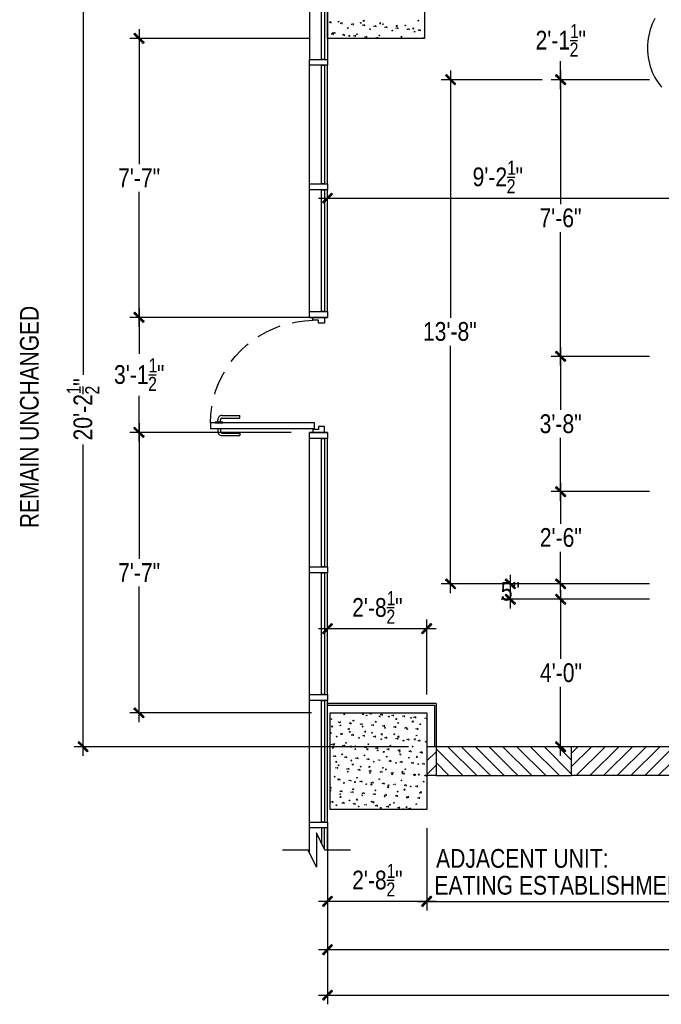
# Model space of a CAD drawing. Header units: millimetres. Extents: x -2604 to 15910, y -8758 to 4239.
# Tile 1 of 13: x -2545 to 2759, y -8293 to -156. Entities that reach past the tile are written whole.
import ezdxf
from ezdxf.enums import TextEntityAlignment as Align

# ---------------------------------------------------------------- set-up
doc = ezdxf.new("R2010")
doc.units = ezdxf.units.MM
doc.layers.add('SOURCE_TEXT', color=7, linetype='Continuous')
doc.layers.add('SOURCE_TRACE', color=8, linetype='Continuous')

msp = doc.modelspace()

# ---------------------------------------------------------------- linework, layer by layer
at = {"layer": 'SOURCE_TRACE'}
for p, q in [((-2019.8, 75.9), (-2019.8, -3090)), ((-149, -8.1), (-149, -483.6)), ((0, -8.1), (0, -483.6)), ((291.3, -162.6), (303.4, -165.3)), ((294, -169.3), (304.8, -158.5)), ((302.1, -170.7), (300.7, -158.5)), ((745.1, -162.6), (754.5, -158.5)), ((746.4, -159.9), (753.2, -165.3)), ((751.8, -163.9), (754.5, -157.1)), ((-1557.9, -234.4), (-1557.9, -1349.2)), ((19, -181.5), (17.6, -173.4)), ((25.7, -178.8), (31.2, -170.7)), ((25.7, -178.8), (32.5, -178.8)), ((85.3, -172), (94.8, -169.3)), ((86.7, -170.7), (93.5, -174.8)), ((92.1, -174.8), (94.8, -166.6)), ((109.7, -189.7), (108.4, -181.5)), ((117.9, -186.9), (123.3, -178.8)), ((117.9, -186.9), (124.6, -186.9)), ((162.6, -224.9), (170.7, -220.8)), ((163.9, -222.2), (169.3, -226.2)), ((169.3, -226.2), (172, -218.1)), ((201.8, -197.8), (200.5, -189.7)), ((208.6, -193.7), (215.4, -186.9)), ((208.6, -195.1), (216.7, -195.1)), ((269.6, -182.9), (279.1, -180.2)), ((270.9, -181.5), (277.7, -185.6)), ((276.4, -185.6), (279.1, -177.5)), ((294, -205.9), (292.6, -197.8)), ((300.7, -201.8), (307.5, -195.1)), ((300.7, -201.8), (308.9, -203.2)), ((346.8, -234.4), (354.9, -231.6)), ((346.8, -233), (353.6, -237.1)), ((353.6, -237.1), (356.3, -228.9)), ((386.1, -214), (384.7, -205.9)), ((392.9, -210), (398.3, -203.2)), ((392.9, -210), (401, -211.3)), ((428.1, -184.2), (440.3, -185.6)), ((430.8, -189.7), (441.6, -180.2)), ((438.9, -192.4), (437.6, -180.2)), ((453.8, -193.7), (463.3, -189.7)), ((455.2, -191), (460.6, -195.1)), ((460.6, -195.1), (463.3, -188.3)), ((476.8, -222.2), (475.5, -214)), ((485, -218.1), (490.4, -211.3)), ((485, -218.1), (491.7, -219.5)), ((529.7, -245.2), (539.2, -241.1)), ((531, -242.5), (537.8, -246.5)), ((536.4, -246.5), (539.2, -239.8)), ((564.9, -205.9), (575.7, -207.3)), ((567.6, -211.3), (577.1, -200.5)), ((569, -230.3), (567.6, -222.2)), ((575.7, -214), (574.4, -201.8)), ((575.7, -226.2), (582.5, -219.5)), ((575.7, -226.2), (583.9, -227.6)), ((638, -203.2), (646.2, -200.5)), ((638, -201.8), (644.8, -205.9)), ((644.8, -205.9), (647.5, -197.8)), ((661.1, -238.4), (659.7, -230.3)), ((667.9, -234.4), (674.6, -227.6)), ((667.9, -234.4), (676, -235.7)), ((701.7, -226.2), (712.6, -228.9)), ((704.4, -233), (713.9, -222.2)), ((712.6, -234.4), (711.2, -222.2)), ((753.2, -246.5), (751.8, -238.4)), ((760, -242.5), (766.7, -235.7)), ((760, -242.5), (768.1, -243.8)), ((-151.7, -310.2), (-1633.7, -310.2)), ((-1599.9, -276.4), (-1591.7, -268.2)), ((-1515.9, -344.1), (-1599.9, -276.4)), ((-1599.9, -276.4), (-1524, -352.2)), ((-1515.9, -344.1), (-1599.9, -276.4)), ((-1591.7, -268.2), (-1515.9, -344.1)), ((35.2, -266.9), (47.4, -268.2)), ((36.6, -277.7), (35.2, -269.6)), ((37.9, -272.3), (48.8, -261.5)), ((43.3, -275), (48.8, -266.9)), ((43.3, -275), (51.5, -275)), ((46.1, -275), (44.7, -262.8)), ((54.2, -265.5), (63.7, -261.5)), ((55.5, -264.2), (62.3, -268.2)), ((61, -268.2), (63.7, -260.1)), ((128.7, -285.8), (126, -277.7)), ((135.5, -283.1), (140.9, -275)), ((135.5, -283.1), (142.2, -283.1)), ((172, -287.2), (182.9, -289.9)), ((174.8, -294), (184.2, -283.1)), ((182.9, -295.3), (181.5, -283.1)), ((219.5, -294), (218.1, -285.8)), ((226.2, -291.3), (233, -283.1)), ((226.2, -291.3), (234.4, -291.3)), ((238.4, -276.4), (247.9, -272.3)), ((239.8, -273.6), (246.5, -277.7)), ((245.2, -277.7), (247.9, -270.9)), ((308.9, -308.9), (318.3, -310.2)), ((311.6, -302.1), (310.2, -294)), ((315.6, -310.2), (321.1, -304.8)), ((318.3, -298), (325.1, -291.3)), ((318.3, -299.4), (326.5, -299.4)), ((318.3, -310.2), (318.3, -304.8)), ((403.7, -310.2), (402.3, -302.1)), ((410.5, -306.2), (417.2, -299.4)), ((410.5, -306.2), (418.6, -307.5)), ((422.7, -285.8), (432.1, -283.1)), ((424, -284.5), (429.4, -288.5)), ((429.4, -288.5), (432.1, -280.4)), ((494.5, -310.2), (493.1, -310.2)), ((505.3, -310.2), (508, -307.5)), ((606.9, -296.7), (615, -292.6)), ((606.9, -294), (613.7, -299.4)), ((613.7, -298), (616.4, -291.3)), ((713.9, -254.7), (723.4, -252)), ((715.3, -253.3), (722, -257.4)), ((720.7, -257.4), (723.4, -249.3)), ((791.1, -306.2), (799.3, -303.4)), ((791.1, -304.8), (797.9, -308.9)), ((797.9, -308.9), (800.6, -300.7)), ((-1524, -352.2), (-1515.9, -344.1)), ((2004.9, -326.5), (2067.2, -326.5)), ((-149, -1511.8), (-149, -532.4)), ((0, -1511.8), (0, -532.4)), ((1926.3, -728.8), (1926.3, -498.5)), ((974, -617.7), (982.1, -609.6)), ((1058, -686.8), (974, -617.7)), ((974, -617.7), (1051.2, -694.9)), ((1058, -686.8), (974, -617.7)), ((982.1, -609.6), (1058, -686.8)), ((1016, -575.7), (1016, -2619.9)), ((1884.3, -617.7), (1892.5, -609.6)), ((1892.5, -609.6), (1884.3, -617.7)), ((1968.3, -686.8), (1884.3, -617.7)), ((1884.3, -617.7), (1960.2, -694.9)), ((1968.3, -686.8), (1884.3, -617.7)), ((1884.3, -617.7), (1968.3, -686.8)), ((1884.3, -617.7), (1968.3, -686.8)), ((1960.2, -694.9), (1884.3, -617.7)), ((1892.5, -609.6), (1968.3, -686.8)), ((1968.3, -686.8), (1892.5, -609.6)), ((1926.3, -575.7), (1926.3, -1679.8)), ((1773.3, -651.6), (940.1, -651.6)), ((1051.2, -694.9), (1058, -686.8)), ((2660.6, -651.6), (1849.1, -651.6)), ((2660.6, -651.6), (1849.1, -651.6)), ((1960.2, -694.9), (1968.3, -686.8)), ((1968.3, -686.8), (1960.2, -694.9)), ((1484.7, -1456.3), (1547, -1456.3)), ((-1557.9, -2693.1), (-1557.9, -1578.2)), ((-149, -2567.1), (-149, -1561.9)), ((-42, -1664.9), (33.9, -1589)), ((33.9, -1589), (-33.9, -1673)), ((33.9, -1589), (-33.9, -1673)), ((-33.9, -1673), (42, -1597.2)), ((0, -1564.6), (0, -1553.8)), ((0, -2567.1), (0, -1561.9)), ((42, -1597.2), (33.9, -1589)), ((-75.9, -1631), (2888.1, -1631)), ((-33.9, -1673), (-42, -1664.9)), ((1926.3, -3014.1), (1926.3, -1911.4)), ((-1591.7, -2573.9), (-1599.9, -2582)), ((-1599.9, -2582), (-1591.7, -2573.9)), ((-1599.9, -2582), (-1515.9, -2651.1)), ((-1599.9, -2582), (-1515.9, -2651.1)), ((-1524, -2659.2), (-1599.9, -2582)), ((-1515.9, -2651.1), (-1599.9, -2582)), ((-1599.9, -2582), (-1524, -2659.2)), ((-1515.9, -2651.1), (-1599.9, -2582)), ((-1515.9, -2651.1), (-1591.7, -2573.9)), ((-1591.7, -2573.9), (-1515.9, -2651.1)), ((-1557.9, -2540), (-1557.9, -2918)), ((-151.7, -2617.2), (-1633.7, -2617.2)), ((-151.7, -2617.2), (-1633.7, -2617.2)), ((-1515.9, -2651.1), (-1524, -2659.2)), ((-1524, -2659.2), (-1515.9, -2651.1)), ((-292.6, -2660.6), (-254.7, -2652.4)), ((-254.7, -2652.4), (-188.3, -2644.3)), ((-188.3, -2644.3), (-121.9, -2640.2)), ((-149, -2617.2), (0, -2617.2)), ((-121.9, -2640.2), (-121.9, -2617.2)), ((-121.9, -2617.2), (-25.7, -2617.2)), ((-74.5, -2640.2), (-121.9, -2640.2)), ((-74.5, -2664.6), (-74.5, -2640.2)), ((-25.7, -2664.6), (-74.5, -2664.6)), ((-25.7, -2617.2), (-25.7, -2664.6)), ((-562.2, -2767.6), (-505.3, -2735.1)), ((-505.3, -2735.1), (-444.3, -2706.6)), ((-444.3, -2706.6), (-391.5, -2686.3)), ((-718, -2890.9), (-669.2, -2844.8)), ((-669.2, -2844.8), (-655.7, -2834)), ((-574.4, -2774.4), (-562.2, -2767.6)), ((-762.7, -2938.3), (-718, -2890.9)), ((1016, -4894.4), (1016, -2851.6)), ((1884.3, -2904.4), (1892.5, -2896.3)), ((1892.5, -2896.3), (1884.3, -2904.4)), ((1968.3, -2972.1), (1884.3, -2904.4)), ((1884.3, -2904.4), (1960.2, -2980.3)), ((1968.3, -2972.1), (1884.3, -2904.4)), ((1884.3, -2904.4), (1968.3, -2972.1)), ((1884.3, -2904.4), (1968.3, -2972.1)), ((1960.2, -2980.3), (1884.3, -2904.4)), ((1892.5, -2896.3), (1968.3, -2972.1)), ((1968.3, -2972.1), (1892.5, -2896.3)), ((1926.3, -2862.4), (1926.3, -3381.2)), ((-796.5, -2980.3), (-762.7, -2938.3)), ((2660.6, -2938.3), (1849.1, -2938.3)), ((2660.6, -2938.3), (1849.1, -2938.3)), ((1960.2, -2980.3), (1968.3, -2972.1)), ((1968.3, -2972.1), (1960.2, -2980.3)), ((-1479.3, -3090), (-1417, -3090)), ((-873.8, -3103.5), (-852.1, -3065.6)), ((-925.2, -3225.5), (-902.2, -3163.1)), ((-902.2, -3163.1), (-873.8, -3103.5)), ((-2021.2, -3249.8), (-2021.2, -3187.5)), ((-932, -3251.2), (-925.2, -3225.5)), ((-1557.9, -3642.7), (-1557.9, -3264.7)), ((-964.5, -3420.5), (-956.4, -3354.2)), ((-956.4, -3354.2), (-956.4, -3350.1)), ((-1557.9, -3491), (-1557.9, -4611.3)), ((-968.6, -3486.9), (-964.5, -3420.5)), ((-906.3, -3482.8), (-906.3, -3462.5)), ((-886, -3482.8), (-886, -3462.5)), ((-872.4, -3427.3), (-726.1, -3427.3)), ((-872.4, -3449), (-726.1, -3449)), ((-726.1, -3449), (-726.1, -3427.3)), ((-300.7, -3566.8), (-1633.7, -3566.8)), ((-300.7, -3566.8), (-1633.7, -3566.8)), ((-1591.7, -3524.8), (-1599.9, -3533)), ((-1599.9, -3533), (-1591.7, -3524.8)), ((-1599.9, -3533), (-1515.9, -3600.7)), ((-1599.9, -3533), (-1515.9, -3600.7)), ((-1524, -3608.8), (-1599.9, -3533)), ((-1515.9, -3600.7), (-1599.9, -3533)), ((-1599.9, -3533), (-1524, -3608.8)), ((-1515.9, -3600.7), (-1599.9, -3533)), ((-1515.9, -3600.7), (-1591.7, -3524.8)), ((-1591.7, -3524.8), (-1515.9, -3600.7)), ((-906.3, -3538.4), (-906.3, -3558.7)), ((-886, -3538.4), (-886, -3558.7)), ((-872.4, -3572.3), (-726.1, -3572.3)), ((-726.1, -3572.3), (-726.1, -3592.6)), ((0, -3566.8), (-149, -3566.8)), ((-74.5, -3542.5), (-121.9, -3542.5)), ((-121.9, -3542.5), (-121.9, -3566.8)), ((-121.9, -3566.8), (-25.7, -3566.8)), ((-25.7, -3518.1), (-74.5, -3518.1)), ((-74.5, -3518.1), (-74.5, -3542.5)), ((-25.7, -3566.8), (-25.7, -3518.1)), ((-1515.9, -3600.7), (-1524, -3608.8)), ((-1524, -3608.8), (-1515.9, -3600.7)), ((-872.4, -3592.6), (-726.1, -3592.6)), ((-149, -4677.7), (-149, -3617)), ((0, -4677.7), (0, -3617)), ((1926.3, -4131.7), (1926.3, -3612.9)), ((-2019.8, -6240.9), (-2019.8, -3667.1)), ((1926.3, -3980), (1926.3, -4321.4)), ((2660.6, -4055.9), (1849.1, -4055.9)), ((2660.6, -4055.9), (1849.1, -4055.9)), ((1884.3, -4022), (1892.5, -4013.9)), ((1892.5, -4013.9), (1884.3, -4022)), ((1968.3, -4089.7), (1884.3, -4022)), ((1884.3, -4022), (1960.2, -4097.9)), ((1968.3, -4089.7), (1884.3, -4022)), ((1884.3, -4022), (1968.3, -4089.7)), ((1884.3, -4022), (1968.3, -4089.7)), ((1960.2, -4097.9), (1884.3, -4022)), ((1892.5, -4013.9), (1968.3, -4089.7)), ((1968.3, -4089.7), (1892.5, -4013.9)), ((1960.2, -4097.9), (1968.3, -4089.7)), ((1968.3, -4089.7), (1960.2, -4097.9)), ((1926.3, -4894.4), (1926.3, -4553)), ((-149, -5731.6), (-149, -4726.4)), ((0, -5731.6), (0, -4726.4)), ((982.1, -4776.6), (974, -4784.7)), ((974, -4784.7), (1058, -4852.4)), ((974, -4784.7), (1058, -4852.4)), ((1051.2, -4860.5), (974, -4784.7)), ((1058, -4852.4), (982.1, -4776.6)), ((1476.6, -4776.6), (1468.5, -4784.7)), ((1468.5, -4784.7), (1552.4, -4852.4)), ((1468.5, -4784.7), (1552.4, -4852.4)), ((1544.3, -4860.5), (1468.5, -4784.7)), ((1552.4, -4852.4), (1476.6, -4776.6)), ((1510.5, -4742.7), (1510.5, -4818.5)), ((1892.5, -4776.6), (1884.3, -4784.7)), ((1884.3, -4784.7), (1968.3, -4852.4)), ((1884.3, -4784.7), (1968.3, -4852.4)), ((1960.2, -4860.5), (1884.3, -4784.7)), ((1968.3, -4852.4), (1892.5, -4776.6)), ((-1557.9, -5960.5), (-1557.9, -4840.2)), ((1773.3, -4818.5), (940.1, -4818.5)), ((1058, -4852.4), (1051.2, -4860.5)), ((2660.6, -4818.5), (1434.6, -4818.5)), ((1510.5, -4818.5), (1510.5, -4945.9)), ((1552.4, -4852.4), (1544.3, -4860.5)), ((2660.6, -4818.5), (1849.1, -4818.5)), ((1926.3, -4868.7), (1926.3, -5439)), ((1968.3, -4852.4), (1960.2, -4860.5)), ((2660.6, -4945.9), (1434.6, -4945.9)), ((1468.5, -4910.7), (1476.6, -4902.5)), ((1552.4, -4979.8), (1468.5, -4910.7)), ((1468.5, -4910.7), (1544.3, -4987.9)), ((1552.4, -4979.8), (1468.5, -4910.7)), ((1476.6, -4902.5), (1552.4, -4979.8)), ((1510.5, -4945.9), (1510.5, -5021.7)), ((2660.6, -4945.9), (1849.1, -4945.9)), ((1884.3, -4910.7), (1892.5, -4902.5)), ((1968.3, -4979.8), (1884.3, -4910.7)), ((1884.3, -4910.7), (1960.2, -4987.9)), ((1968.3, -4979.8), (1884.3, -4910.7)), ((1892.5, -4902.5), (1968.3, -4979.8)), ((489, -5013.6), (551.3, -5013.6)), ((1544.3, -4987.9), (1552.4, -4979.8)), ((1960.2, -4987.9), (1968.3, -4979.8)), ((0, -5730.2), (0, -5112.5)), ((819.6, -5731.6), (819.6, -5112.5)), ((-75.9, -5188.4), (896.8, -5188.4)), ((-42, -5222.2), (33.9, -5146.4)), ((33.9, -5146.4), (-33.9, -5230.4)), ((33.9, -5146.4), (-33.9, -5230.4)), ((-33.9, -5230.4), (42, -5154.5)), ((42, -5154.5), (33.9, -5146.4)), ((854.8, -5146.4), (777.6, -5222.2)), ((785.7, -5230.4), (854.8, -5146.4)), ((785.7, -5230.4), (854.8, -5146.4)), ((862.9, -5154.5), (785.7, -5230.4)), ((854.8, -5146.4), (862.9, -5154.5)), ((-33.9, -5230.4), (-42, -5222.2)), ((777.6, -5222.2), (785.7, -5230.4)), ((1926.3, -6240.9), (1926.3, -5670.6)), ((-1591.7, -5842.7), (-1599.9, -5850.8)), ((-1599.9, -5850.8), (-1515.9, -5918.5)), ((-1599.9, -5850.8), (-1515.9, -5918.5)), ((-1524, -5926.7), (-1599.9, -5850.8)), ((-1515.9, -5918.5), (-1591.7, -5842.7)), ((-149, -6786.9), (-149, -5781.7)), ((0, -6786.9), (0, -5781.7)), ((896.8, -5807.5), (0, -5807.5)), ((0, -5807.5), (0, -5821)), ((0, -5821), (883.2, -5821)), ((883.2, -5821), (883.2, -6165.1)), ((896.8, -5807.5), (896.8, -6165.1)), ((-131.4, -5884.7), (-1633.7, -5884.7)), ((-1515.9, -5918.5), (-1524, -5926.7)), ((25.7, -5937.5), (35.2, -5933.4)), ((27.1, -5934.8), (32.5, -5940.2)), ((32.5, -5938.9), (35.2, -5932.1)), ((132.8, -5895.5), (142.2, -5892.8)), ((134.1, -5894.2), (140.9, -5898.2)), ((139.5, -5898.2), (142.2, -5890.1)), ((257.4, -5886), (257.4, -5884.7)), ((287.2, -5892.8), (299.4, -5894.2)), ((289.9, -5898.2), (300.7, -5887.4)), ((298, -5899.6), (296.7, -5887.4)), ((317, -5906.3), (326.5, -5902.3)), ((318.3, -5905), (323.8, -5909.1)), ((323.8, -5909.1), (326.5, -5900.9)), ((349.5, -5894.2), (348.1, -5886)), ((356.3, -5891.4), (361.7, -5884.7)), ((356.3, -5891.4), (364.4, -5891.4)), ((424, -5913.1), (434.8, -5915.8)), ((426.7, -5918.5), (436.2, -5909.1)), ((434.8, -5921.2), (433.5, -5909.1)), ((441.6, -5902.3), (440.3, -5894.2)), ((448.4, -5899.6), (455.2, -5891.4)), ((448.4, -5899.6), (456.5, -5899.6)), ((501.2, -5915.8), (510.7, -5913.1)), ((502.6, -5914.5), (508, -5918.5)), ((508, -5918.5), (510.7, -5910.4)), ((533.7, -5910.4), (532.4, -5902.3)), ((540.5, -5907.7), (545.9, -5899.6)), ((540.5, -5907.7), (547.3, -5907.7)), ((560.8, -5934.8), (571.7, -5936.1)), ((563.5, -5940.2), (573, -5929.4)), ((571.7, -5942.9), (570.3, -5930.7)), ((624.5, -5918.5), (623.1, -5910.4)), ((632.6, -5914.5), (638, -5907.7)), ((632.6, -5914.5), (639.4, -5915.8)), ((685.5, -5926.7), (693.6, -5924)), ((685.5, -5925.3), (692.2, -5929.4)), ((692.2, -5929.4), (694.9, -5921.2)), ((716.6, -5926.7), (715.3, -5918.5)), ((723.4, -5922.6), (730.2, -5915.8)), ((723.4, -5922.6), (731.5, -5924)), ((792.5, -5886), (795.2, -5884.7)), ((793.8, -5884.7), (799.3, -5887.4)), ((799.3, -5887.4), (800.6, -5884.7)), ((808.7, -5934.8), (807.4, -5926.7)), ((815.5, -5930.7), (819.6, -5925.3)), ((815.5, -5930.7), (819.6, -5932.1)), ((31.2, -5995.8), (42, -5997.1)), ((33.9, -6001.2), (43.3, -5991.7)), ((42, -6003.9), (40.6, -5991.7)), ((92.1, -5966), (90.8, -5959.2)), ((98.9, -5963.2), (105.7, -5956.5)), ((98.9, -5963.2), (107, -5963.2)), ((101.6, -5989), (111.1, -5984.9)), ((103, -5986.3), (109.7, -5991.7)), ((108.4, -5991.7), (111.1, -5983.6)), ((168, -6017.4), (178.8, -6018.8)), ((170.7, -6022.8), (180.2, -6012)), ((178.8, -6024.2), (177.5, -6012)), ((184.2, -5974.1), (182.9, -5966)), ((191, -5971.4), (196.4, -5963.2)), ((191, -5971.4), (197.8, -5971.4)), ((210, -5947), (218.1, -5944.3)), ((210, -5945.6), (216.7, -5949.7)), ((216.7, -5949.7), (219.5, -5941.6)), ((275, -5982.2), (273.6, -5974.1)), ((283.1, -5979.5), (288.5, -5971.4)), ((283.1, -5979.5), (289.9, -5979.5)), ((285.8, -5998.5), (295.3, -5995.8)), ((287.2, -5997.1), (292.6, -6001.2)), ((292.6, -6001.2), (295.3, -5993)), ((367.1, -5990.3), (365.8, -5982.2)), ((373.9, -5987.6), (380.7, -5979.5)), ((373.9, -5987.6), (382, -5987.6)), ((394.2, -5957.8), (402.3, -5953.8)), ((394.2, -5956.5), (401, -5960.5)), ((401, -5960.5), (402.3, -5952.4)), ((459.2, -5998.5), (457.9, -5990.3)), ((466, -5995.8), (472.8, -5987.6)), ((466, -5995.8), (474.1, -5995.8)), ((470.1, -6009.3), (479.6, -6005.2)), ((471.4, -6007.9), (476.8, -6012)), ((476.8, -6012), (479.6, -6003.9)), ((551.3, -6006.6), (550, -5998.5)), ((558.1, -6003.9), (563.5, -5995.8)), ((558.1, -6003.9), (566.3, -6003.9)), ((577.1, -5968.7), (586.6, -5964.6)), ((578.4, -5966), (585.2, -5970)), ((583.9, -5970), (586.6, -5961.9)), ((642.1, -6014.7), (640.8, -6006.6)), ((650.2, -6012), (655.7, -6003.9)), ((650.2, -6012), (657, -6012)), ((654.3, -6020.1), (662.4, -6016.1)), ((654.3, -6017.4), (661.1, -6021.5)), ((661.1, -6021.5), (663.8, -6014.7)), ((697.7, -5956.5), (708.5, -5957.8)), ((700.4, -5961.9), (709.8, -5951.1)), ((707.1, -5963.2), (705.8, -5951.1)), ((734.2, -6022.8), (732.9, -6014.7)), ((741, -6018.8), (747.8, -6012)), ((741, -6018.8), (749.1, -6020.1)), ((761.3, -5978.1), (770.8, -5975.4)), ((762.7, -5976.8), (768.1, -5980.9)), ((768.1, -5980.9), (770.8, -5972.7)), ((24.4, -6051.3), (31.2, -6044.5)), ((24.4, -6051.3), (32.5, -6052.7)), ((70.4, -6081.1), (79.9, -6078.4)), ((71.8, -6079.7), (78.6, -6083.8)), ((77.2, -6083.8), (79.9, -6075.7)), ((109.7, -6063.5), (108.4, -6055.4)), ((116.5, -6059.4), (123.3, -6052.7)), ((116.5, -6059.4), (124.6, -6060.8)), ((178.8, -6040.5), (186.9, -6036.4)), ((178.8, -6039.1), (185.6, -6043.2)), ((185.6, -6043.2), (188.3, -6035)), ((201.8, -6070.3), (200.5, -6063.5)), ((208.6, -6067.6), (215.4, -6060.8)), ((208.6, -6067.6), (216.7, -6067.6)), ((254.7, -6091.9), (264.2, -6087.9)), ((256, -6090.6), (261.5, -6094.6)), ((261.5, -6094.6), (264.2, -6086.5)), ((294, -6078.4), (291.3, -6070.3)), ((300.7, -6075.7), (306.2, -6067.6)), ((300.7, -6075.7), (307.5, -6075.7)), ((304.8, -6037.7), (315.6, -6040.5)), ((307.5, -6043.2), (317, -6033.7)), ((314.3, -6045.9), (312.9, -6033.7)), ((363.1, -6049.9), (371.2, -6047.2)), ((363.1, -6048.6), (369.8, -6052.7)), ((369.8, -6052.7), (371.2, -6044.5)), ((384.7, -6086.5), (383.4, -6078.4)), ((391.5, -6083.8), (398.3, -6075.7)), ((391.5, -6083.8), (399.6, -6083.8)), ((438.9, -6102.8), (448.4, -6098.7)), ((440.3, -6100.1), (445.7, -6104.1)), ((441.6, -6059.4), (452.5, -6060.8)), ((444.3, -6064.8), (453.8, -6054)), ((445.7, -6104.1), (448.4, -6096)), ((451.1, -6067.6), (449.7, -6055.4)), ((476.8, -6094.6), (475.5, -6086.5)), ((483.6, -6091.9), (490.4, -6083.8)), ((483.6, -6091.9), (491.7, -6091.9)), ((545.9, -6060.8), (555.4, -6058.1)), ((547.3, -6059.4), (554.1, -6063.5)), ((552.7, -6063.5), (555.4, -6055.4)), ((569, -6102.8), (567.6, -6094.6)), ((575.7, -6100.1), (582.5, -6091.9)), ((575.7, -6100.1), (583.9, -6100.1)), ((577.1, -6081.1), (589.3, -6082.5)), ((579.8, -6086.5), (590.6, -6075.7)), ((587.9, -6087.9), (586.6, -6075.7)), ((661.1, -6110.9), (658.4, -6102.8)), ((667.9, -6108.2), (673.3, -6100.1)), ((713.9, -6101.4), (726.1, -6104.1)), ((716.6, -6106.8), (727.5, -6097.4)), ((724.7, -6109.5), (723.4, -6097.4)), ((730.2, -6071.6), (739.6, -6067.6)), ((731.5, -6068.9), (736.9, -6073)), ((736.9, -6073), (739.6, -6066.2)), ((667.9, -6165.1), (-2095.7, -6165.1)), ((-2053.7, -6123.1), (-2061.8, -6129.9)), ((-2061.8, -6129.9), (-1977.8, -6199)), ((-2061.8, -6129.9), (-1977.8, -6199)), ((-1985.9, -6207.1), (-2061.8, -6129.9)), ((-1977.8, -6199), (-2053.7, -6123.1)), ((35.2, -6151.5), (33.9, -6143.4)), ((39.3, -6174.6), (48.8, -6170.5)), ((40.6, -6173.2), (47.4, -6177.3)), ((43.3, -6147.5), (48.8, -6140.7)), ((43.3, -6147.5), (50.1, -6148.8)), ((46.1, -6177.3), (48.8, -6169.2)), ((48.8, -6142.1), (59.6, -6143.4)), ((51.5, -6147.5), (61, -6136.6)), ((58.3, -6150.2), (56.9, -6138)), ((127.3, -6159.7), (126, -6151.5)), ((134.1, -6155.6), (140.9, -6148.8)), ((134.1, -6155.6), (142.2, -6157)), ((147.7, -6132.6), (155.8, -6129.9)), ((147.7, -6131.2), (154.4, -6135.3)), ((154.4, -6135.3), (157.1, -6127.2)), ((184.2, -6162.4), (196.4, -6165.1)), ((186.9, -6169.2), (197.8, -6158.3)), ((195.1, -6170.5), (193.7, -6158.3)), ((219.5, -6167.8), (218.1, -6159.7)), ((223.5, -6184.1), (233, -6181.3)), ((224.9, -6182.7), (231.6, -6186.8)), ((226.2, -6163.7), (233, -6157)), ((226.2, -6163.7), (234.4, -6165.1)), ((230.3, -6186.8), (233, -6178.6)), ((311.6, -6174.6), (310.2, -6167.8)), ((318.3, -6171.9), (323.8, -6165.1)), ((318.3, -6171.9), (325.1, -6171.9)), ((321.1, -6184.1), (333.2, -6185.4)), ((323.8, -6189.5), (334.6, -6178.6)), ((331.9, -6192.2), (330.5, -6180)), ((331.9, -6143.4), (340, -6139.3)), ((331.9, -6142.1), (338.7, -6146.1)), ((338.7, -6146.1), (340, -6138)), ((402.3, -6182.7), (401, -6174.6)), ((410.5, -6180), (415.9, -6171.9)), ((410.5, -6180), (417.2, -6180)), ((494.5, -6190.8), (493.1, -6182.7)), ((501.2, -6188.1), (508, -6180)), ((514.8, -6154.3), (524.3, -6150.2)), ((516.1, -6151.5), (522.9, -6155.6)), ((521.5, -6155.6), (524.3, -6148.8)), ((623.1, -6112.3), (631.3, -6109.5)), ((623.1, -6110.9), (629.9, -6115)), ((629.9, -6115), (632.6, -6106.8)), ((667.9, -6108.2), (674.6, -6108.2)), ((699, -6163.7), (708.5, -6161)), ((700.4, -6162.4), (705.8, -6166.4)), ((705.8, -6166.4), (708.5, -6158.3)), ((751.8, -6119), (750.5, -6110.9)), ((760, -6116.3), (765.4, -6108.2)), ((760, -6116.3), (766.7, -6116.3)), ((807.4, -6123.1), (815.5, -6119)), ((807.4, -6120.4), (814.2, -6124.4)), ((814.2, -6124.4), (815.5, -6117.7)), ((819.6, -6167.8), (823.6, -6165.1)), ((896.8, -6165.1), (819.6, -6165.1)), ((2014.4, -6165.1), (896.8, -6165.1)), ((896.8, -6165.1), (896.8, -6403.5)), ((1119, -6403.5), (896.8, -6181.3)), ((1232.7, -6403.5), (993, -6165.1)), ((1346.5, -6403.5), (1108.1, -6165.1)), ((1460.3, -6403.5), (1221.9, -6165.1)), ((1574.1, -6403.5), (1335.7, -6165.1)), ((1689.3, -6403.5), (1449.5, -6165.1)), ((1803.1, -6403.5), (1563.3, -6165.1)), ((1916.9, -6403.5), (1678.4, -6165.1)), ((2014.4, -6387.3), (1792.2, -6165.1)), ((2660.6, -6165.1), (1849.1, -6165.1)), ((1892.5, -6123.1), (1884.3, -6129.9)), ((1884.3, -6129.9), (1968.3, -6199)), ((1884.3, -6129.9), (1968.3, -6199)), ((1960.2, -6207.1), (1884.3, -6129.9)), ((1968.3, -6199), (1892.5, -6123.1)), ((2014.4, -6272.1), (1906, -6165.1)), ((2014.4, -6219.3), (2068.6, -6165.1)), ((2014.4, -6331.7), (2181, -6165.1)), ((6123.1, -6165.1), (2014.4, -6165.1)), ((2014.4, -6165.1), (2014.4, -6403.5)), ((2055, -6403.5), (2294.8, -6165.1)), ((2168.8, -6403.5), (2407.2, -6165.1)), ((2281.3, -6403.5), (2521, -6165.1)), ((2395.1, -6403.5), (2633.5, -6165.1)), ((2507.5, -6403.5), (2747.3, -6165.1)), ((2621.3, -6403.5), (2859.7, -6165.1)), ((2733.7, -6403.5), (2973.5, -6165.1)), ((-1977.8, -6199), (-1985.9, -6207.1)), ((52.8, -6247.7), (51.5, -6239.6)), ((61, -6243.7), (66.4, -6236.9)), ((61, -6243.7), (67.7, -6245)), ((116.5, -6226), (124.6, -6222)), ((116.5, -6224.7), (123.3, -6228.8)), ((123.3, -6228.8), (126, -6220.6)), ((144.9, -6255.9), (143.6, -6247.7)), ((151.7, -6251.8), (158.5, -6245)), ((151.7, -6251.8), (159.9, -6253.1)), ((237.1, -6264), (235.7, -6255.9)), ((243.8, -6259.9), (250.6, -6253.1)), ((243.8, -6259.9), (252, -6261.3)), ((300.7, -6236.9), (308.9, -6232.8)), ((300.7, -6234.2), (307.5, -6238.2)), ((307.5, -6238.2), (308.9, -6230.1)), ((329.2, -6272.1), (327.8, -6264)), ((336, -6268), (341.4, -6261.3)), ((407.8, -6194.9), (417.2, -6192.2)), ((409.1, -6193.5), (414.5, -6197.6)), ((414.5, -6197.6), (417.2, -6189.5)), ((457.9, -6205.7), (470.1, -6207.1)), ((460.6, -6211.1), (470.1, -6200.3)), ((468.7, -6212.5), (467.4, -6200.3)), ((483.6, -6246.4), (493.1, -6243.7)), ((485, -6245), (491.7, -6249.1)), ((490.4, -6249.1), (493.1, -6240.9)), ((501.2, -6188.1), (509.4, -6188.1)), ((586.6, -6199), (585.2, -6190.8)), ((592, -6205.7), (600.1, -6201.7)), ((592, -6203), (598.8, -6207.1)), ((593.3, -6196.2), (600.1, -6188.1)), ((593.3, -6196.2), (601.5, -6196.2)), ((594.7, -6226), (605.5, -6228.8)), ((597.4, -6231.5), (606.9, -6222)), ((598.8, -6207.1), (601.5, -6200.3)), ((605.5, -6234.2), (604.2, -6222)), ((667.9, -6257.2), (677.3, -6253.1)), ((669.2, -6254.5), (674.6, -6258.6)), ((674.6, -6258.6), (677.3, -6251.8)), ((678.7, -6207.1), (677.3, -6199)), ((685.5, -6204.4), (690.9, -6196.2)), ((685.5, -6204.4), (693.6, -6204.4)), ((731.5, -6247.7), (742.4, -6249.1)), ((734.2, -6253.1), (743.7, -6242.3)), ((741, -6255.9), (739.6, -6243.7)), ((769.5, -6215.2), (768.1, -6207.1)), ((776.2, -6215.2), (784.4, -6212.5)), ((776.2, -6213.9), (783, -6217.9)), ((777.6, -6212.5), (783, -6204.4)), ((777.6, -6212.5), (784.4, -6212.5)), ((783, -6217.9), (784.4, -6209.8)), ((819.6, -6281.6), (896.8, -6205.7)), ((1968.3, -6199), (1960.2, -6207.1)), ((65, -6287), (77.2, -6289.7)), ((67.7, -6293.8), (77.2, -6282.9)), ((71.8, -6343.9), (69.1, -6335.8)), ((75.9, -6295.1), (74.5, -6282.9)), ((78.6, -6339.8), (84, -6333.1)), ((78.6, -6339.8), (85.3, -6341.2)), ((85.3, -6318.2), (93.5, -6315.5)), ((85.3, -6316.8), (92.1, -6320.9)), ((92.1, -6320.9), (94.8, -6312.7)), ((162.6, -6352), (161.2, -6343.9)), ((170.7, -6348), (176.1, -6341.2)), ((192.4, -6277.5), (201.8, -6273.5)), ((193.7, -6276.2), (200.5, -6280.2)), ((199.1, -6280.2), (201.8, -6272.1)), ((201.8, -6308.7), (212.7, -6310)), ((204.6, -6314.1), (214, -6304.6)), ((212.7, -6316.8), (211.3, -6304.6)), ((269.6, -6329), (277.7, -6326.3)), ((269.6, -6327.6), (276.4, -6331.7)), ((276.4, -6331.7), (279.1, -6323.6)), ((336, -6268), (344.1, -6269.4)), ((338.7, -6330.4), (349.5, -6331.7)), ((341.4, -6335.8), (350.9, -6324.9)), ((349.5, -6337.1), (346.8, -6324.9)), ((376.6, -6288.4), (386.1, -6284.3)), ((378, -6285.7), (383.4, -6289.7)), ((383.4, -6289.7), (386.1, -6282.9)), ((421.3, -6278.9), (418.6, -6272.1)), ((428.1, -6276.2), (433.5, -6269.4)), ((428.1, -6276.2), (434.8, -6276.2)), ((452.5, -6339.8), (461.9, -6335.8)), ((453.8, -6337.1), (460.6, -6341.2)), ((459.2, -6341.2), (461.9, -6334.4)), ((478.2, -6356.1), (487.7, -6346.6)), ((485, -6358.8), (483.6, -6346.6)), ((512.1, -6287), (510.7, -6278.9)), ((518.8, -6284.3), (525.6, -6276.2)), ((518.8, -6284.3), (527, -6284.3)), ((560.8, -6297.8), (569, -6295.1)), ((560.8, -6296.5), (567.6, -6300.6)), ((567.6, -6300.6), (570.3, -6292.4)), ((604.2, -6295.1), (602.8, -6287)), ((611, -6292.4), (617.7, -6284.3)), ((611, -6292.4), (619.1, -6292.4)), ((636.7, -6349.3), (646.2, -6346.6)), ((643.5, -6352), (646.2, -6343.9)), ((696.3, -6303.3), (694.9, -6295.1)), ((703.1, -6300.6), (709.8, -6292.4)), ((703.1, -6300.6), (711.2, -6300.6)), ((745.1, -6308.7), (753.2, -6304.6)), ((745.1, -6306), (751.8, -6310)), ((751.8, -6310), (753.2, -6303.3)), ((788.4, -6311.4), (785.7, -6303.3)), ((795.2, -6308.7), (800.6, -6300.6)), ((795.2, -6308.7), (802, -6308.7)), ((819.6, -6394), (896.8, -6318.2)), ((1003.8, -6403.5), (896.8, -6295.1)), ((54.2, -6411.6), (62.3, -6407.6)), ((54.2, -6410.3), (61, -6414.3)), ((61, -6414.3), (63.7, -6406.2)), ((161.2, -6371), (170.7, -6366.9)), ((162.6, -6368.3), (169.3, -6372.4)), ((168, -6372.4), (170.7, -6364.2)), ((170.7, -6348), (177.5, -6349.3)), ((238.4, -6422.5), (246.5, -6418.4)), ((238.4, -6419.8), (245.2, -6423.8)), ((245.2, -6423.8), (247.9, -6417.1)), ((254.7, -6360.2), (253.3, -6352)), ((261.5, -6356.1), (268.2, -6349.3)), ((261.5, -6356.1), (269.6, -6357.5)), ((346.8, -6368.3), (345.4, -6360.2)), ((345.4, -6380.5), (354.9, -6377.8)), ((346.8, -6379.1), (352.2, -6383.2)), ((352.2, -6383.2), (354.9, -6375.1)), ((353.6, -6364.2), (360.3, -6357.5)), ((353.6, -6364.2), (361.7, -6365.6)), ((428.1, -6434.7), (430.8, -6426.5)), ((438.9, -6376.4), (437.6, -6368.3)), ((445.7, -6372.4), (451.1, -6365.6)), ((445.7, -6372.4), (452.5, -6373.7)), ((475.5, -6350.7), (486.3, -6353.4)), ((529.7, -6383.2), (528.3, -6376.4)), ((529.7, -6391.3), (537.8, -6387.3)), ((529.7, -6388.6), (536.4, -6392.7)), ((536.4, -6392.7), (539.2, -6385.9)), ((537.8, -6380.5), (543.2, -6373.7)), ((537.8, -6380.5), (544.6, -6380.5)), ((611, -6372.4), (623.1, -6373.7)), ((613.7, -6377.8), (624.5, -6366.9)), ((621.8, -6380.5), (620.4, -6368.3)), ((621.8, -6391.3), (620.4, -6383.2)), ((628.6, -6388.6), (635.3, -6380.5)), ((628.6, -6388.6), (636.7, -6388.6)), ((638, -6348), (643.5, -6352)), ((713.9, -6399.4), (712.6, -6391.3)), ((713.9, -6400.8), (722, -6398.1)), ((713.9, -6399.4), (720.7, -6403.5)), ((720.7, -6396.7), (727.5, -6388.6)), ((720.7, -6403.5), (722, -6395.4)), ((720.7, -6396.7), (728.8, -6396.7)), ((747.8, -6394), (760, -6395.4)), ((750.5, -6399.4), (761.3, -6388.6)), ((758.6, -6400.8), (757.3, -6388.6)), ((806, -6407.6), (804.7, -6399.4)), ((812.8, -6404.9), (818.2, -6396.7)), ((812.8, -6404.9), (819.6, -6404.9)), ((896.8, -6403.5), (819.6, -6403.5)), ((896.8, -6403.5), (2014.4, -6403.5)), ((6362.9, -6403.5), (2014.4, -6403.5)), ((23, -6505.1), (31.2, -6501)), ((23, -6502.4), (29.8, -6506.5)), ((29.8, -6506.5), (32.5, -6498.3)), ((82.6, -6433.3), (93.5, -6434.7)), ((85.3, -6438.7), (94.8, -6429.2)), ((89.4, -6440.1), (88.1, -6432)), ((92.1, -6441.4), (90.8, -6429.2)), ((96.2, -6436), (101.6, -6429.2)), ((96.2, -6436), (103, -6437.4)), ((130, -6463.1), (139.5, -6459.1)), ((131.4, -6461.8), (138.2, -6465.8)), ((136.8, -6465.8), (139.5, -6457.7)), ((180.2, -6448.2), (178.8, -6440.1)), ((188.3, -6444.1), (193.7, -6437.4)), ((188.3, -6444.1), (195.1, -6445.5)), ((214, -6517.3), (216.7, -6509.2)), ((219.5, -6455), (230.3, -6456.3)), ((220.8, -6460.4), (231.6, -6449.6)), ((228.9, -6463.1), (227.6, -6450.9)), ((272.3, -6456.3), (270.9, -6448.2)), ((279.1, -6452.3), (285.8, -6445.5)), ((279.1, -6452.3), (287.2, -6453.6)), ((314.3, -6474), (323.8, -6469.9)), ((315.6, -6471.2), (321.1, -6475.3)), ((321.1, -6475.3), (323.8, -6468.5)), ((354.9, -6475.3), (367.1, -6478)), ((357.6, -6482.1), (368.5, -6471.2)), ((364.4, -6464.5), (363.1, -6456.3)), ((365.8, -6483.4), (364.4, -6471.2)), ((371.2, -6460.4), (378, -6453.6)), ((371.2, -6460.4), (379.3, -6461.8)), ((421.3, -6432), (430.8, -6429.2)), ((422.7, -6430.6), (429.4, -6434.7)), ((456.5, -6472.6), (455.2, -6464.5)), ((463.3, -6468.5), (468.7, -6461.8)), ((463.3, -6468.5), (471.4, -6469.9)), ((491.7, -6497), (503.9, -6498.3)), ((494.5, -6502.4), (505.3, -6492.9)), ((498.5, -6483.4), (506.6, -6480.7)), ((498.5, -6482.1), (505.3, -6486.1)), ((502.6, -6505.1), (501.2, -6492.9)), ((505.3, -6486.1), (508, -6478)), ((547.3, -6480.7), (545.9, -6472.6)), ((555.4, -6476.7), (560.8, -6469.9)), ((555.4, -6476.7), (562.2, -6478)), ((605.5, -6442.8), (615, -6438.7)), ((606.9, -6440.1), (612.3, -6444.1)), ((612.3, -6444.1), (615, -6437.4)), ((639.4, -6487.5), (638, -6480.7)), ((646.2, -6484.8), (652.9, -6478)), ((646.2, -6484.8), (654.3, -6484.8)), ((682.8, -6494.3), (690.9, -6490.2)), ((682.8, -6491.6), (689.5, -6497)), ((689.5, -6495.6), (690.9, -6488.9)), ((731.5, -6495.6), (730.2, -6487.5)), ((738.3, -6492.9), (745.1, -6484.8)), ((738.3, -6492.9), (746.4, -6492.9)), ((789.8, -6452.3), (799.3, -6449.6)), ((791.1, -6450.9), (796.5, -6455)), ((796.5, -6455), (799.3, -6446.9)), ((21.7, -6525.4), (28.4, -6517.3)), ((21.7, -6525.4), (29.8, -6525.4)), ((98.9, -6556.6), (108.4, -6552.5)), ((98.9, -6579.6), (111.1, -6581)), ((100.2, -6553.9), (107, -6557.9)), ((101.6, -6585), (112.4, -6574.2)), ((107, -6536.3), (105.7, -6528.1)), ((105.7, -6557.9), (108.4, -6551.2)), ((109.7, -6587.7), (108.4, -6575.6)), ((113.8, -6532.2), (120.6, -6525.4)), ((113.8, -6532.2), (121.9, -6533.6)), ((199.1, -6544.4), (196.4, -6536.3)), ((205.9, -6540.3), (211.3, -6533.6)), ((205.9, -6540.3), (212.7, -6541.7)), ((207.3, -6514.6), (215.4, -6511.9)), ((207.3, -6513.2), (214, -6517.3)), ((283.1, -6566.1), (292.6, -6563.4)), ((284.5, -6564.7), (289.9, -6568.8)), ((289.9, -6552.5), (288.5, -6544.4)), ((289.9, -6568.8), (292.6, -6560.7)), ((296.7, -6548.5), (303.4, -6541.7)), ((296.7, -6548.5), (304.8, -6549.8)), ((382, -6560.7), (380.7, -6552.5)), ((388.8, -6556.6), (395.6, -6549.8)), ((388.8, -6556.6), (396.9, -6557.9)), ((390.1, -6525.4), (399.6, -6521.4)), ((391.5, -6522.7), (398.3, -6526.8)), ((396.9, -6526.8), (399.6, -6520)), ((467.4, -6576.9), (475.5, -6572.8)), ((467.4, -6574.2), (474.1, -6578.3)), ((474.1, -6568.8), (472.8, -6560.7)), ((474.1, -6578.3), (476.8, -6571.5)), ((480.9, -6564.7), (487.7, -6557.9)), ((480.9, -6564.7), (489, -6566.1)), ((566.3, -6576.9), (564.9, -6568.8)), ((573, -6572.8), (578.4, -6566.1)), ((573, -6572.8), (579.8, -6574.2)), ((574.4, -6534.9), (583.9, -6532.2)), ((575.7, -6533.6), (581.2, -6537.6)), ((581.2, -6537.6), (583.9, -6529.5)), ((628.6, -6518.7), (639.4, -6520)), ((631.3, -6524.1), (640.8, -6513.2)), ((639.4, -6525.4), (638, -6513.2)), ((651.6, -6586.4), (659.7, -6583.7)), ((651.6, -6585), (658.4, -6589.1)), ((657, -6585), (655.7, -6576.9)), ((658.4, -6589.1), (659.7, -6581)), ((665.1, -6581), (670.6, -6574.2)), ((665.1, -6581), (671.9, -6582.3)), ((749.1, -6591.8), (747.8, -6585)), ((755.9, -6589.1), (762.7, -6582.3)), ((755.9, -6589.1), (764, -6589.1)), ((758.6, -6545.7), (768.1, -6541.7)), ((760, -6543), (765.4, -6548.5)), ((765.4, -6539), (776.2, -6541.7)), ((765.4, -6547.1), (768.1, -6540.3)), ((768.1, -6544.4), (777.6, -6534.9)), ((776.2, -6547.1), (773.5, -6534.9)), ((32.5, -6624.3), (31.2, -6616.2)), ((39.3, -6621.6), (46.1, -6613.5)), ((39.3, -6621.6), (47.4, -6621.6)), ((67.7, -6648.7), (77.2, -6646)), ((69.1, -6647.3), (75.9, -6651.4)), ((74.5, -6651.4), (77.2, -6643.3)), ((124.6, -6632.4), (123.3, -6624.3)), ((131.4, -6629.7), (138.2, -6621.6)), ((131.4, -6629.7), (139.5, -6629.7)), ((176.1, -6608.1), (184.2, -6604)), ((176.1, -6605.4), (182.9, -6609.4)), ((182.9, -6609.4), (185.6, -6602.6)), ((216.7, -6640.6), (215.4, -6632.4)), ((223.5, -6636.5), (228.9, -6629.7)), ((223.5, -6636.5), (230.3, -6637.9)), ((235.7, -6599.9), (246.5, -6602.6)), ((238.4, -6606.7), (247.9, -6595.9)), ((246.5, -6608.1), (245.2, -6595.9)), ((252, -6659.5), (261.5, -6655.5)), ((253.3, -6656.8), (258.7, -6660.9)), ((258.7, -6660.9), (261.5, -6654.1)), ((307.5, -6648.7), (306.2, -6640.6)), ((315.6, -6644.6), (321.1, -6637.9)), ((315.6, -6644.6), (322.4, -6646)), ((359, -6617.5), (368.5, -6614.8)), ((360.3, -6616.2), (367.1, -6620.3)), ((365.8, -6620.3), (368.5, -6612.1)), ((372.5, -6621.6), (383.4, -6623)), ((375.2, -6627), (384.7, -6617.5)), ((383.4, -6629.7), (382, -6617.5)), ((399.6, -6656.8), (398.3, -6648.7)), ((406.4, -6652.8), (413.2, -6646)), ((406.4, -6652.8), (414.5, -6654.1)), ((436.2, -6669), (444.3, -6666.3)), ((436.2, -6667.7), (443, -6671.7)), ((443, -6671.7), (445.7, -6663.6)), ((491.7, -6665), (490.4, -6656.8)), ((498.5, -6660.9), (505.3, -6654.1)), ((498.5, -6660.9), (506.6, -6662.3)), ((509.4, -6643.3), (520.2, -6644.6)), ((512.1, -6648.7), (521.5, -6637.9)), ((518.8, -6650.1), (517.5, -6639.2)), ((543.2, -6628.4), (552.7, -6624.3)), ((544.6, -6625.7), (551.3, -6631.1)), ((550, -6629.7), (552.7, -6623)), ((583.9, -6673.1), (582.5, -6665)), ((590.6, -6669), (596.1, -6662.3)), ((590.6, -6669), (598.8, -6670.4)), ((646.2, -6663.6), (657, -6666.3)), ((648.9, -6670.4), (658.4, -6659.5)), ((655.7, -6671.7), (654.3, -6659.5)), ((682.8, -6677.2), (688.2, -6670.4)), ((727.5, -6637.9), (736.9, -6635.2)), ((728.8, -6636.5), (734.2, -6640.6)), ((734.2, -6640.6), (736.9, -6632.4)), ((620.4, -6679.9), (628.6, -6675.8)), ((620.4, -6677.2), (627.2, -6682.6)), ((627.2, -6681.2), (628.6, -6674.4)), ((674.6, -6681.2), (673.3, -6673.1)), ((682.8, -6677.2), (689.5, -6678.5)), ((766.7, -6683.9), (765.4, -6681.2)), ((774.9, -6683.9), (780.3, -6678.5)), ((791.1, -6683.9), (795.2, -6679.9)), ((791.1, -6683.9), (791.1, -6681.2)), ((-149, -7042.9), (-149, -6835.6)), ((-21.7, -7018.5), (-90.8, -6876.3)), ((-90.8, -6876.3), (-90.8, -7160.8)), ((-24.4, -6835.6), (-48.8, -6835.6)), ((-48.8, -6835.6), (-48.8, -6961.6)), ((-24.4, -7011.8), (-24.4, -6835.6)), ((0, -7018.5), (0, -6835.6)), ((0, -6835.6), (0, -7518.4)), ((819.6, -6837), (819.6, -7518.4)), ((819.6, -6837), (819.6, -7518.4)), ((-161.2, -7018.5), (-371.2, -7018.5)), ((-90.8, -7160.8), (-161.2, -7018.5)), ((188.3, -7018.5), (-21.7, -7018.5)), ((0, -7170.3), (0, -7919.4)), ((489, -7267.8), (551.3, -7267.8)), ((-42, -7476.4), (33.9, -7400.5)), ((33.9, -7400.5), (-33.9, -7484.5)), ((33.9, -7400.5), (-33.9, -7484.5)), ((0, -7374.8), (0, -8293.3)), ((42, -7408.7), (33.9, -7400.5)), ((777.6, -7476.4), (854.8, -7400.5)), ((854.8, -7400.5), (777.6, -7476.4)), ((854.8, -7400.5), (785.7, -7484.5)), ((854.8, -7400.5), (785.7, -7484.5)), ((785.7, -7484.5), (854.8, -7400.5)), ((785.7, -7484.5), (854.8, -7400.5)), ((862.9, -7408.7), (854.8, -7400.5)), ((854.8, -7400.5), (862.9, -7408.7)), ((896.8, -7442.5), (-75.9, -7442.5)), ((-33.9, -7484.5), (-42, -7476.4)), ((-33.9, -7484.5), (42, -7408.7)), ((743.7, -7442.5), (6200.3, -7442.5)), ((785.7, -7484.5), (777.6, -7476.4)), ((777.6, -7476.4), (785.7, -7484.5)), ((785.7, -7484.5), (862.9, -7408.7)), ((862.9, -7408.7), (785.7, -7484.5)), ((-42, -7877.4), (33.9, -7800.2)), ((33.9, -7800.2), (-33.9, -7885.5)), ((33.9, -7800.2), (-33.9, -7885.5)), ((-33.9, -7885.5), (42, -7808.3)), ((42, -7808.3), (33.9, -7800.2)), ((6200.3, -7842.2), (-75.9, -7842.2)), ((-33.9, -7885.5), (-42, -7877.4)), ((-75.9, -8217.4), (13672.7, -8217.4)), ((-42, -8251.3), (33.9, -8175.4)), ((33.9, -8175.4), (-33.9, -8259.4)), ((33.9, -8175.4), (-33.9, -8259.4)), ((-33.9, -8259.4), (42, -8183.5)), ((42, -8183.5), (33.9, -8175.4)), ((-33.9, -8259.4), (-42, -8251.3))]:
    msp.add_line(p, q, dxfattribs=at)
for points in [[(800.6, -310.2), (0, -310.2), (0, 487.7), (800.6, 487.7)], [(-24.4, -483.6), (-48.8, -483.6), (-48.8, -8.1), (-24.4, -8.1)], [(-149, -483.6), (0, -483.6), (0, -532.4), (-149, -532.4)], [(-48.8, -532.4), (-24.4, -532.4), (-24.4, -1511.8), (-48.8, -1511.8)], [(-149, -1511.8), (0, -1511.8), (0, -1561.9), (-149, -1561.9)], [(-48.8, -1561.9), (-24.4, -1561.9), (-24.4, -2567.1), (-48.8, -2567.1)], [(-149, -2567.1), (0, -2567.1), (0, -2617.2), (-149, -2617.2)], [(-107, -3534.3), (-107, -3486.9), (-968.6, -3486.9), (-968.6, -3534.3)], [(-864.3, -3486.9), (-864.3, -3482.8), (-927.9, -3482.8), (-927.9, -3486.9)], [(-864.3, -3534.3), (-864.3, -3538.4), (-927.9, -3538.4), (-927.9, -3534.3)], [(-149, -3566.8), (0, -3566.8), (0, -3617), (-149, -3617)], [(-48.8, -3617), (-24.4, -3617), (-24.4, -4677.7), (-48.8, -4677.7)], [(-149, -4677.7), (0, -4677.7), (0, -4726.4), (-149, -4726.4)], [(-48.8, -4726.4), (-24.4, -4726.4), (-24.4, -5731.6), (-48.8, -5731.6)], [(-149, -5731.6), (0, -5731.6), (0, -5781.7), (-149, -5781.7)], [(-48.8, -5781.7), (-24.4, -5781.7), (-24.4, -6786.9), (-48.8, -6786.9)], [(819.6, -6683.9), (20.3, -6683.9), (20.3, -5884.7), (819.6, -5884.7)], [(-149, -6786.9), (0, -6786.9), (0, -6835.6), (-149, -6835.6)]]:
    msp.add_lwpolyline(points, close=True, dxfattribs=at)
for points in [[(2706, -145.7), (2694.7, -167.8), (2684.5, -190.4), (2675.3, -213.6), (2667.3, -237.4), (2660.4, -261.7), (2654.7, -286.4), (2650.2, -311.6), (2646.9, -337.2), (2645, -363.2), (2644.3, -389.5)], [(2644.3, -389.5), (2645, -415.8), (2646.9, -441.8), (2650.2, -467.3), (2654.7, -492.5), (2660.4, -517.3), (2667.3, -541.5), (2675.3, -565.3), (2684.5, -588.5), (2694.7, -611.2), (2706, -633.2), (2718.3, -654.6), (2731.6, -675.4), (2745.9, -695.4), (2761.1, -714.8)], [(-873.1, -3427.3), (-880, -3428), (-886.5, -3430), (-892.4, -3433.2), (-897.5, -3437.4), (-901.7, -3442.5), (-904.9, -3448.4), (-906.9, -3454.9), (-907.6, -3461.9)], [(-873.1, -3449), (-878.1, -3450), (-882.2, -3452.8), (-884.9, -3456.8), (-886, -3461.9)], [(-907.6, -3558), (-906.9, -3565), (-904.9, -3571.5), (-901.7, -3577.3), (-897.5, -3582.5), (-892.4, -3586.7), (-886.5, -3589.9), (-880, -3591.9), (-873.1, -3592.6)], [(-886, -3558), (-884.9, -3563), (-882.2, -3567.1), (-878.1, -3569.9), (-873.1, -3570.9)]]:
    msp.add_lwpolyline(points, dxfattribs=at)

# ---------------------------------------------------------------- texts
at = {"layer": 'SOURCE_TEXT'}
for s, height, p, p2 in [("2'-1", 154.99, (1719.1, -402.3), (2004.8, -402.3)), ('1', 116.2, (2004.9, -307.5), (2077.7, -307.5)), ('"', 155, (2074, -402.3), (2135.9, -402.3)), ('2', 116.2, (2000.8, -460.6), (2073.7, -460.6)), ('7\'-7"', 154.99, (-1731.3, -1540.3), (-1383.6, -1540.3)), ("9'-2", 154.99, (1198.9, -1532.1), (1484.6, -1532.1)), ('1', 116.2, (1484.7, -1437.3), (1557.5, -1437.3)), ('"', 155, (1553.8, -1532.1), (1615.8, -1532.1)), ('2', 116.2, (1480.7, -1590.4), (1553.5, -1590.4)), ('7\'-6"', 154.99, (1751.6, -1870.8), (2099.2, -1870.8)), ('REMAIN UNCHANGED', 153.737, (-2388.3, -4358), (-2388.3, -2520.5)), ('13\'-8"', 154.99, (788.4, -2809.6), (1233.2, -2809.6)), ("3'-1", 154.99, (-1765.1, -3165.9), (-1479.4, -3165.9)), ('1', 116.2, (-1479.3, -3071), (-1406.5, -3071)), ('"', 155, (-1410.2, -3165.9), (-1348.3, -3165.9)), ('"', 155, (-1945.3, -3182.1), (-1945.3, -3120.2)), ('2', 116.2, (-1483.4, -3224.1), (-1410.5, -3224.1)), ('1', 116.2, (-2040.1, -3251.2), (-2040.1, -3178.4)), ('2', 116.2, (-1887.1, -3253.9), (-1887.1, -3181.1)), ("20'-2", 154.99, (-1945.3, -3633.2), (-1945.3, -3250.4)), ('3\'-8"', 154.99, (1752.9, -3572.3), (2100.6, -3572.3)), ('2\'-6"', 154.99, (1754.3, -4512.4), (2102, -4512.4)), ('7\'-7"', 154.99, (-1731.3, -4802.3), (-1383.6, -4802.3)), ('5"', 154.99, (1431.9, -4956.7), (1590.9, -4956.7)), ('1', 116.2, (489, -4994.7), (561.8, -4994.7)), ("2'-8", 154.99, (203.2, -5090.8), (488.9, -5090.8)), ('"', 155, (558.1, -5090.8), (620.1, -5090.8)), ('2', 116.2, (486.3, -5147.7), (559.1, -5147.7)), ('4\'-0"', 154.99, (1755.6, -5630), (2103.3, -5630)), ('ADJACENT UNIT:', 154.991, (896.8, -7164.8), (2322.6, -7164.8)), ('1', 116.2, (489, -7248.8), (561.8, -7248.8)), ("2'-8", 154.99, (203.2, -7343.6), (488.9, -7343.6)), ('"', 155, (558.1, -7343.6), (620.1, -7343.6)), ('EATING ESTABLISHMENT_GROUP "E"', 154.991, (883.2, -7387), (4063.1, -7387)), ('2', 116.2, (486.3, -7401.9), (559.1, -7401.9))]:
    msp.add_text(s, height=height, dxfattribs=at).set_placement(p, p2, align=Align.FIT)

doc.saveas('drawing.dxf')
